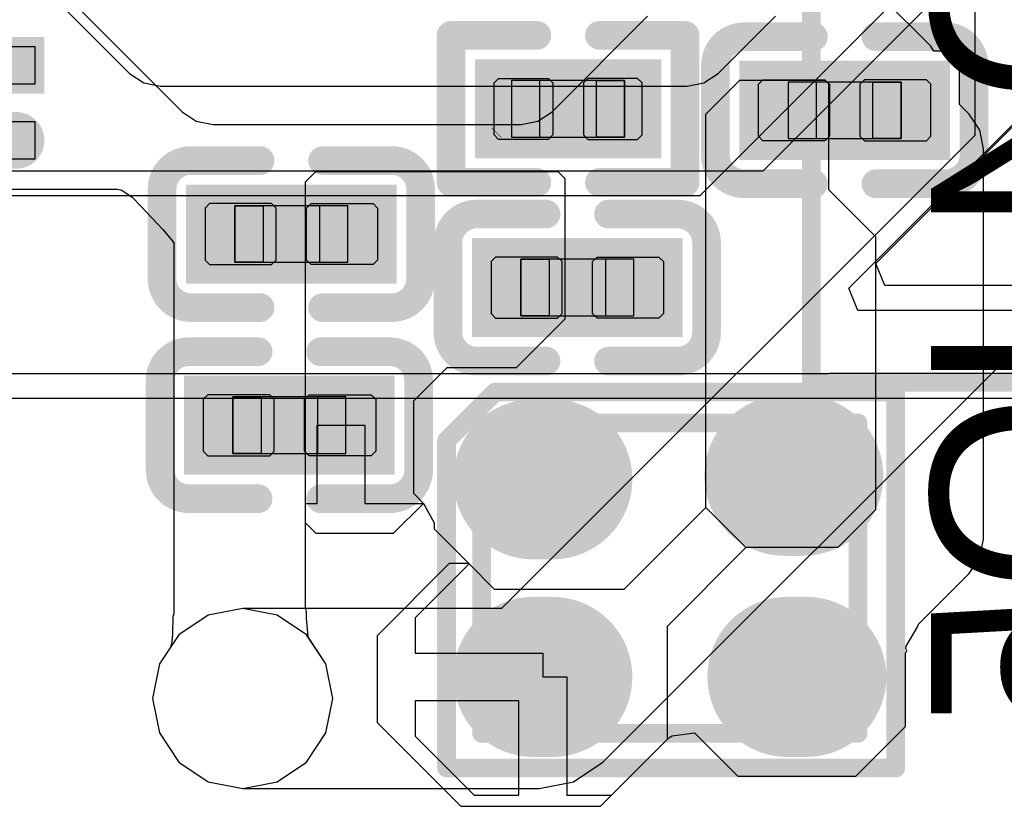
# Model space of a CAD drawing. Header units: millimetres. Extents: x 0 to 11.7, y 0 to 8.3.
# Tile 12 of 46: x 5.6 to 5.806, y 2.803 to 2.968. Entities that reach past the tile are written whole.
import ezdxf

# ---------------------------------------------------------------- set-up
doc = ezdxf.new("R2010")
doc.units = ezdxf.units.MM
doc.header["$MEASUREMENT"] = 0
for name, color, linetype in [('BottomLayer', 5, 'Continuous'), ('BottomOverlay', 54, 'Continuous'), ('BottomPaste', 16, 'Continuous'), ('BottomSolder', 6, 'Continuous'), ('ConnectLayer', 7, 'Continuous'), ('Mechanical15', 56, 'Continuous'), ('Mechanical4', 56, 'Continuous'), ('Mechanical5', 56, 'Continuous'), ('MidLayer1', 16, 'Continuous'), ('MidLayer2', 76, 'Continuous'), ('MultiLayer', 9, 'Continuous'), ('PadHoleLayer', 156, 'Continuous'), ('TopLayer', 1, 'Continuous'), ('TopOverlay', 2, 'Continuous'), ('TopSolder', 216, 'Continuous')]:
    doc.layers.add(name, color=color, linetype=linetype)

# ---------------------------------------------------------------- blocks, each defined once
blk = doc.blocks.new('C0201_B_2')
at = {"layer": 'BottomLayer'}
for points in [[(-0.0182, -0.00569), (-0.00369, -0.00569), (-0.0182, 0.00707), (-0.00369, 0.00707)], [(0.00339, -0.00569), (0.0179, -0.00569), (0.00339, 0.00707), (0.0179, 0.00707)]]:
    blk.add_solid(points, dxfattribs=at)
at = {"layer": 'BottomOverlay', "const_width": 0.006}
for points in [[(-0.0272, 0.01007, -0.414214), (-0.0212, 0.01607)], [(0.0209, 0.01607, -0.414214), (0.0269, 0.01007)], [(-0.0212, -0.01469, -0.414214), (-0.0272, -0.00869)], [(0.0269, -0.00869, -0.414214), (0.0209, -0.01469)]]:
    blk.add_lwpolyline(points, format="xyb", dxfattribs=at)
for points in [[(-0.00669, 0.01607), (-0.0212, 0.01607)], [(0.0209, 0.01607), (0.00639, 0.01607)], [(-0.0272, 0.01007), (-0.0272, -0.00869)], [(0.0269, 0.01007), (0.0269, -0.00869)], [(-0.00669, -0.01469), (-0.0212, -0.01469)], [(0.0209, -0.01469), (0.00639, -0.01469)]]:
    blk.add_lwpolyline(points, dxfattribs=at)
at = {"layer": 'BottomOverlay', "const_width": 0.003}
for points in [[(-0.0227, 0.01607, 1), (-0.0197, 0.01607, 1)], [(-0.0227, 0.01607, 1), (-0.0197, 0.01607, 1)], [(-0.00819, 0.01607, 1), (-0.00519, 0.01607, 1)], [(0.00489, 0.01607, 1), (0.00789, 0.01607, 1)], [(0.0194, 0.01607, 1), (0.0224, 0.01607, 1)], [(0.0194, 0.01607, 1), (0.0224, 0.01607, 1)], [(-0.0287, 0.01007, 1), (-0.0257, 0.01007, 1)], [(-0.0287, 0.01007, 1), (-0.0257, 0.01007, 1)], [(0.0254, 0.01007, 1), (0.0284, 0.01007, 1)], [(0.0254, 0.01007, 1), (0.0284, 0.01007, 1)], [(-0.0287, -0.00869, 1), (-0.0257, -0.00869, 1)], [(-0.0287, -0.00869, 1), (-0.0257, -0.00869, 1)], [(0.0254, -0.00869, 1), (0.0284, -0.00869, 1)], [(0.0254, -0.00869, 1), (0.0284, -0.00869, 1)], [(-0.0227, -0.01469, 1), (-0.0197, -0.01469, 1)], [(-0.0227, -0.01469, 1), (-0.0197, -0.01469, 1)], [(-0.00819, -0.01469, 1), (-0.00519, -0.01469, 1)], [(0.00489, -0.01469, 1), (0.00789, -0.01469, 1)], [(0.0194, -0.01469, 1), (0.0224, -0.01469, 1)], [(0.0194, -0.01469, 1), (0.0224, -0.01469, 1)]]:
    blk.add_lwpolyline(points, format="xyb", close=True, dxfattribs=at)
at = {"layer": 'BottomPaste'}
for p, q in [((-0.01725, 0.00707), (-0.0182, 0.00612)), ((-0.00428, 0.00707), (-0.01725, 0.00707)), ((-0.00334, 0.00612), (-0.00428, 0.00707)), ((0.00304, 0.00612), (0.00398, 0.00707)), ((0.00398, 0.00707), (0.01695, 0.00707)), ((0.01695, 0.00707), (0.0179, 0.00612)), ((-0.0182, 0.00612), (-0.0182, -0.00474)), ((-0.00334, -0.00474), (-0.00334, 0.00612)), ((0.00304, -0.00474), (0.00304, 0.00612)), ((0.0179, 0.00612), (0.0179, -0.00474)), ((-0.0182, -0.00474), (-0.01725, -0.00569)), ((-0.01725, -0.00569), (-0.00428, -0.00569)), ((-0.00428, -0.00569), (-0.00334, -0.00474)), ((0.00398, -0.00569), (0.00304, -0.00474)), ((0.01695, -0.00569), (0.00398, -0.00569)), ((0.0179, -0.00474), (0.01695, -0.00569))]:
    blk.add_line(p, q, dxfattribs=at)
for points in [[(-0.0182, -0.00569), (-0.00369, -0.00569), (-0.0182, 0.00707), (-0.00369, 0.00707)], [(0.00339, -0.00569), (0.0179, -0.00569), (0.00339, 0.00707), (0.0179, 0.00707)]]:
    blk.add_solid(points, dxfattribs=at)
at = {"layer": 'BottomSolder'}
for points in [[(-0.0222, -0.00969), (0.00031, -0.00969), (-0.0222, 0.01107), (0.00031, 0.01107)], [(-0.00061, -0.00969), (0.0219, -0.00969), (-0.00061, 0.01107), (0.0219, 0.01107)]]:
    blk.add_solid(points, dxfattribs=at)
at = {"layer": 'Mechanical4'}
for p, q in [((0.01166, 0.0066), (-0.01196, 0.0066)), ((-0.01196, 0.0066), (-0.01196, -0.00521)), ((0.01166, -0.00521), (0.01166, 0.0066)), ((-0.01196, -0.00521), (0.01166, -0.00521))]:
    blk.add_line(p, q, dxfattribs=at)
at = {"layer": 'Mechanical5'}
for p, q in [((-0.01196, -0.00521), (-0.01196, 0.0066)), ((-0.01196, 0.0066), (-0.00606, 0.0066)), ((-0.00606, 0.0066), (-0.00606, -0.00521)), ((0.01166, 0.0066), (0.00576, 0.0066)), ((0.00576, 0.0066), (0.00576, -0.00521)), ((0.01166, -0.00521), (0.01166, 0.0066)), ((-0.00606, -0.00521), (-0.01196, -0.00521)), ((0.00576, -0.00521), (0.01166, -0.00521))]:
    blk.add_line(p, q, dxfattribs=at)
blk = doc.blocks.new('C0201_B_9')
at = {"layer": 'BottomLayer'}
for points in [[(-0.0182, -0.00569), (-0.00369, -0.00569), (-0.0182, 0.00707), (-0.00369, 0.00707)], [(0.00339, -0.00569), (0.0179, -0.00569), (0.00339, 0.00707), (0.0179, 0.00707)]]:
    blk.add_solid(points, dxfattribs=at)
at = {"layer": 'BottomOverlay', "const_width": 0.006}
for points in [[(-0.0272, 0.01007, -0.414214), (-0.0212, 0.01607)], [(0.0209, 0.01607, -0.414214), (0.0269, 0.01007)], [(-0.0212, -0.01469, -0.414214), (-0.0272, -0.00869)], [(0.0269, -0.00869, -0.414214), (0.0209, -0.01469)]]:
    blk.add_lwpolyline(points, format="xyb", dxfattribs=at)
for points in [[(-0.0212, 0.01607), (-0.00669, 0.01607)], [(0.00639, 0.01607), (0.0209, 0.01607)], [(-0.0272, -0.00869), (-0.0272, 0.01007)], [(0.0269, -0.00869), (0.0269, 0.01007)], [(-0.0212, -0.01469), (-0.00669, -0.01469)], [(0.00639, -0.01469), (0.0209, -0.01469)]]:
    blk.add_lwpolyline(points, dxfattribs=at)
at = {"layer": 'BottomOverlay', "const_width": 0.003}
for points in [[(-0.0227, 0.01607, 1), (-0.0197, 0.01607, 1)], [(-0.0227, 0.01607, 1), (-0.0197, 0.01607, 1)], [(-0.00819, 0.01607, 1), (-0.00519, 0.01607, 1)], [(0.00489, 0.01607, 1), (0.00789, 0.01607, 1)], [(0.0194, 0.01607, 1), (0.0224, 0.01607, 1)], [(0.0194, 0.01607, 1), (0.0224, 0.01607, 1)], [(-0.0287, 0.01007, 1), (-0.0257, 0.01007, 1)], [(-0.0287, 0.01007, 1), (-0.0257, 0.01007, 1)], [(0.0254, 0.01007, 1), (0.0284, 0.01007, 1)], [(0.0254, 0.01007, 1), (0.0284, 0.01007, 1)], [(-0.0287, -0.00869, 1), (-0.0257, -0.00869, 1)], [(-0.0287, -0.00869, 1), (-0.0257, -0.00869, 1)], [(0.0254, -0.00869, 1), (0.0284, -0.00869, 1)], [(0.0254, -0.00869, 1), (0.0284, -0.00869, 1)], [(-0.0227, -0.01469, 1), (-0.0197, -0.01469, 1)], [(-0.0227, -0.01469, 1), (-0.0197, -0.01469, 1)], [(-0.00819, -0.01469, 1), (-0.00519, -0.01469, 1)], [(0.00489, -0.01469, 1), (0.00789, -0.01469, 1)], [(0.0194, -0.01469, 1), (0.0224, -0.01469, 1)], [(0.0194, -0.01469, 1), (0.0224, -0.01469, 1)]]:
    blk.add_lwpolyline(points, format="xyb", close=True, dxfattribs=at)
at = {"layer": 'BottomPaste'}
for p, q in [((-0.01725, 0.00707), (-0.0182, 0.00612)), ((-0.00428, 0.00707), (-0.01725, 0.00707)), ((-0.00334, 0.00612), (-0.00428, 0.00707)), ((0.00304, 0.00612), (0.00398, 0.00707)), ((0.00398, 0.00707), (0.01695, 0.00707)), ((0.01695, 0.00707), (0.0179, 0.00612)), ((-0.0182, 0.00612), (-0.0182, -0.00474)), ((-0.00334, -0.00474), (-0.00334, 0.00612)), ((0.00304, -0.00474), (0.00304, 0.00612)), ((0.0179, 0.00612), (0.0179, -0.00474)), ((-0.0182, -0.00474), (-0.01725, -0.00569)), ((-0.01725, -0.00569), (-0.00428, -0.00569)), ((-0.00428, -0.00569), (-0.00334, -0.00474)), ((0.00398, -0.00569), (0.00304, -0.00474)), ((0.01695, -0.00569), (0.00398, -0.00569)), ((0.0179, -0.00474), (0.01695, -0.00569))]:
    blk.add_line(p, q, dxfattribs=at)
for points in [[(-0.0182, -0.00569), (-0.00369, -0.00569), (-0.0182, 0.00707), (-0.00369, 0.00707)], [(0.00339, -0.00569), (0.0179, -0.00569), (0.00339, 0.00707), (0.0179, 0.00707)]]:
    blk.add_solid(points, dxfattribs=at)
at = {"layer": 'BottomSolder'}
for points in [[(-0.0222, -0.00969), (0.00031, -0.00969), (-0.0222, 0.01107), (0.00031, 0.01107)], [(-0.00061, -0.00969), (0.0219, -0.00969), (-0.00061, 0.01107), (0.0219, 0.01107)]]:
    blk.add_solid(points, dxfattribs=at)
at = {"layer": 'Mechanical4'}
for p, q in [((0.01166, 0.0066), (-0.01196, 0.0066)), ((-0.01196, 0.0066), (-0.01196, -0.00521)), ((0.01166, -0.00521), (0.01166, 0.0066)), ((-0.01196, -0.00521), (0.01166, -0.00521))]:
    blk.add_line(p, q, dxfattribs=at)
at = {"layer": 'Mechanical5'}
for p, q in [((-0.01196, -0.00521), (-0.01196, 0.0066)), ((-0.01196, 0.0066), (-0.00606, 0.0066)), ((-0.00606, 0.0066), (-0.00606, -0.00521)), ((0.01166, 0.0066), (0.00576, 0.0066)), ((0.00576, 0.0066), (0.00576, -0.00521)), ((0.01166, -0.00521), (0.01166, 0.0066)), ((-0.00606, -0.00521), (-0.01196, -0.00521)), ((0.00576, -0.00521), (0.01166, -0.00521))]:
    blk.add_line(p, q, dxfattribs=at)
blk = doc.blocks.new('C0201_B_10')
at = {"layer": 'BottomLayer'}
for points in [[(-0.0182, -0.00569), (-0.00369, -0.00569), (-0.0182, 0.00707), (-0.00369, 0.00707)], [(0.00339, -0.00569), (0.0179, -0.00569), (0.00339, 0.00707), (0.0179, 0.00707)]]:
    blk.add_solid(points, dxfattribs=at)
at = {"layer": 'BottomOverlay', "const_width": 0.006}
for points in [[(-0.0272, 0.01007, -0.414214), (-0.0212, 0.01607)], [(0.0209, 0.01607, -0.414214), (0.0269, 0.01007)], [(-0.0212, -0.01469, -0.414214), (-0.0272, -0.00869)], [(0.0269, -0.00869, -0.414214), (0.0209, -0.01469)]]:
    blk.add_lwpolyline(points, format="xyb", dxfattribs=at)
for points in [[(-0.0212, 0.01607), (-0.00669, 0.01607)], [(0.00639, 0.01607), (0.0209, 0.01607)], [(-0.0272, -0.00869), (-0.0272, 0.01007)], [(0.0269, -0.00869), (0.0269, 0.01007)], [(-0.0212, -0.01469), (-0.00669, -0.01469)], [(0.00639, -0.01469), (0.0209, -0.01469)]]:
    blk.add_lwpolyline(points, dxfattribs=at)
at = {"layer": 'BottomOverlay', "const_width": 0.003}
for points in [[(-0.0227, 0.01607, 1), (-0.0197, 0.01607, 1)], [(-0.0227, 0.01607, 1), (-0.0197, 0.01607, 1)], [(-0.00819, 0.01607, 1), (-0.00519, 0.01607, 1)], [(0.00489, 0.01607, 1), (0.00789, 0.01607, 1)], [(0.0194, 0.01607, 1), (0.0224, 0.01607, 1)], [(0.0194, 0.01607, 1), (0.0224, 0.01607, 1)], [(-0.0287, 0.01007, 1), (-0.0257, 0.01007, 1)], [(-0.0287, 0.01007, 1), (-0.0257, 0.01007, 1)], [(0.0254, 0.01007, 1), (0.0284, 0.01007, 1)], [(0.0254, 0.01007, 1), (0.0284, 0.01007, 1)], [(-0.0287, -0.00869, 1), (-0.0257, -0.00869, 1)], [(-0.0287, -0.00869, 1), (-0.0257, -0.00869, 1)], [(0.0254, -0.00869, 1), (0.0284, -0.00869, 1)], [(0.0254, -0.00869, 1), (0.0284, -0.00869, 1)], [(-0.0227, -0.01469, 1), (-0.0197, -0.01469, 1)], [(-0.0227, -0.01469, 1), (-0.0197, -0.01469, 1)], [(-0.00819, -0.01469, 1), (-0.00519, -0.01469, 1)], [(0.00489, -0.01469, 1), (0.00789, -0.01469, 1)], [(0.0194, -0.01469, 1), (0.0224, -0.01469, 1)], [(0.0194, -0.01469, 1), (0.0224, -0.01469, 1)]]:
    blk.add_lwpolyline(points, format="xyb", close=True, dxfattribs=at)
at = {"layer": 'BottomPaste'}
for p, q in [((-0.01725, 0.00707), (-0.0182, 0.00612)), ((-0.00428, 0.00707), (-0.01725, 0.00707)), ((-0.00334, 0.00612), (-0.00428, 0.00707)), ((0.00304, 0.00612), (0.00398, 0.00707)), ((0.00398, 0.00707), (0.01695, 0.00707)), ((0.01695, 0.00707), (0.0179, 0.00612)), ((-0.0182, 0.00612), (-0.0182, -0.00474)), ((-0.00334, -0.00474), (-0.00334, 0.00612)), ((0.00304, -0.00474), (0.00304, 0.00612)), ((0.0179, 0.00612), (0.0179, -0.00474)), ((-0.0182, -0.00474), (-0.01725, -0.00569)), ((-0.01725, -0.00569), (-0.00428, -0.00569)), ((-0.00428, -0.00569), (-0.00334, -0.00474)), ((0.00398, -0.00569), (0.00304, -0.00474)), ((0.01695, -0.00569), (0.00398, -0.00569)), ((0.0179, -0.00474), (0.01695, -0.00569))]:
    blk.add_line(p, q, dxfattribs=at)
for points in [[(-0.0182, -0.00569), (-0.00369, -0.00569), (-0.0182, 0.00707), (-0.00369, 0.00707)], [(0.00339, -0.00569), (0.0179, -0.00569), (0.00339, 0.00707), (0.0179, 0.00707)]]:
    blk.add_solid(points, dxfattribs=at)
at = {"layer": 'BottomSolder'}
for points in [[(-0.0222, -0.00969), (0.00031, -0.00969), (-0.0222, 0.01107), (0.00031, 0.01107)], [(-0.00061, -0.00969), (0.0219, -0.00969), (-0.00061, 0.01107), (0.0219, 0.01107)]]:
    blk.add_solid(points, dxfattribs=at)
at = {"layer": 'Mechanical4'}
for p, q in [((0.01166, 0.0066), (-0.01196, 0.0066)), ((-0.01196, 0.0066), (-0.01196, -0.00521)), ((0.01166, -0.00521), (0.01166, 0.0066)), ((-0.01196, -0.00521), (0.01166, -0.00521))]:
    blk.add_line(p, q, dxfattribs=at)
at = {"layer": 'Mechanical5'}
for p, q in [((-0.01196, -0.00521), (-0.01196, 0.0066)), ((-0.01196, 0.0066), (-0.00606, 0.0066)), ((-0.00606, 0.0066), (-0.00606, -0.00521)), ((0.01166, 0.0066), (0.00576, 0.0066)), ((0.00576, 0.0066), (0.00576, -0.00521)), ((0.01166, -0.00521), (0.01166, 0.0066)), ((-0.00606, -0.00521), (-0.01196, -0.00521)), ((0.00576, -0.00521), (0.01166, -0.00521))]:
    blk.add_line(p, q, dxfattribs=at)
blk = doc.blocks.new('C0201_B_11')
at = {"layer": 'BottomLayer'}
for points in [[(-0.0182, -0.00569), (-0.00369, -0.00569), (-0.0182, 0.00707), (-0.00369, 0.00707)], [(0.00339, -0.00569), (0.0179, -0.00569), (0.00339, 0.00707), (0.0179, 0.00707)]]:
    blk.add_solid(points, dxfattribs=at)
at = {"layer": 'BottomOverlay', "const_width": 0.006}
for points in [[(-0.0272, 0.01007, -0.414214), (-0.0212, 0.01607)], [(0.0209, 0.01607, -0.414214), (0.0269, 0.01007)], [(-0.0212, -0.01469, -0.414214), (-0.0272, -0.00869)], [(0.0269, -0.00869, -0.414214), (0.0209, -0.01469)]]:
    blk.add_lwpolyline(points, format="xyb", dxfattribs=at)
for points in [[(-0.0212, 0.01607), (-0.00669, 0.01607)], [(0.00639, 0.01607), (0.0209, 0.01607)], [(-0.0272, -0.00869), (-0.0272, 0.01007)], [(0.0269, -0.00869), (0.0269, 0.01007)], [(-0.0212, -0.01469), (-0.00669, -0.01469)], [(0.00639, -0.01469), (0.0209, -0.01469)]]:
    blk.add_lwpolyline(points, dxfattribs=at)
at = {"layer": 'BottomOverlay', "const_width": 0.003}
for points in [[(-0.0227, 0.01607, 1), (-0.0197, 0.01607, 1)], [(-0.0227, 0.01607, 1), (-0.0197, 0.01607, 1)], [(-0.00819, 0.01607, 1), (-0.00519, 0.01607, 1)], [(0.00489, 0.01607, 1), (0.00789, 0.01607, 1)], [(0.0194, 0.01607, 1), (0.0224, 0.01607, 1)], [(0.0194, 0.01607, 1), (0.0224, 0.01607, 1)], [(-0.0287, 0.01007, 1), (-0.0257, 0.01007, 1)], [(-0.0287, 0.01007, 1), (-0.0257, 0.01007, 1)], [(0.0254, 0.01007, 1), (0.0284, 0.01007, 1)], [(0.0254, 0.01007, 1), (0.0284, 0.01007, 1)], [(-0.0287, -0.00869, 1), (-0.0257, -0.00869, 1)], [(-0.0287, -0.00869, 1), (-0.0257, -0.00869, 1)], [(0.0254, -0.00869, 1), (0.0284, -0.00869, 1)], [(0.0254, -0.00869, 1), (0.0284, -0.00869, 1)], [(-0.0227, -0.01469, 1), (-0.0197, -0.01469, 1)], [(-0.0227, -0.01469, 1), (-0.0197, -0.01469, 1)], [(-0.00819, -0.01469, 1), (-0.00519, -0.01469, 1)], [(0.00489, -0.01469, 1), (0.00789, -0.01469, 1)], [(0.0194, -0.01469, 1), (0.0224, -0.01469, 1)], [(0.0194, -0.01469, 1), (0.0224, -0.01469, 1)]]:
    blk.add_lwpolyline(points, format="xyb", close=True, dxfattribs=at)
at = {"layer": 'BottomPaste'}
for p, q in [((-0.01725, 0.00707), (-0.0182, 0.00612)), ((-0.00428, 0.00707), (-0.01725, 0.00707)), ((-0.00334, 0.00612), (-0.00428, 0.00707)), ((0.00304, 0.00612), (0.00398, 0.00707)), ((0.00398, 0.00707), (0.01695, 0.00707)), ((0.01695, 0.00707), (0.0179, 0.00612)), ((-0.0182, 0.00612), (-0.0182, -0.00474)), ((-0.00334, -0.00474), (-0.00334, 0.00612)), ((0.00304, -0.00474), (0.00304, 0.00612)), ((0.0179, 0.00612), (0.0179, -0.00474)), ((-0.0182, -0.00474), (-0.01725, -0.00569)), ((-0.01725, -0.00569), (-0.00428, -0.00569)), ((-0.00428, -0.00569), (-0.00334, -0.00474)), ((0.00398, -0.00569), (0.00304, -0.00474)), ((0.01695, -0.00569), (0.00398, -0.00569)), ((0.0179, -0.00474), (0.01695, -0.00569))]:
    blk.add_line(p, q, dxfattribs=at)
for points in [[(-0.0182, -0.00569), (-0.00369, -0.00569), (-0.0182, 0.00707), (-0.00369, 0.00707)], [(0.00339, -0.00569), (0.0179, -0.00569), (0.00339, 0.00707), (0.0179, 0.00707)]]:
    blk.add_solid(points, dxfattribs=at)
at = {"layer": 'BottomSolder'}
for points in [[(-0.0222, -0.00969), (0.00031, -0.00969), (-0.0222, 0.01107), (0.00031, 0.01107)], [(-0.00061, -0.00969), (0.0219, -0.00969), (-0.00061, 0.01107), (0.0219, 0.01107)]]:
    blk.add_solid(points, dxfattribs=at)
at = {"layer": 'Mechanical4'}
for p, q in [((0.01166, 0.0066), (-0.01196, 0.0066)), ((-0.01196, 0.0066), (-0.01196, -0.00521)), ((0.01166, -0.00521), (0.01166, 0.0066)), ((-0.01196, -0.00521), (0.01166, -0.00521))]:
    blk.add_line(p, q, dxfattribs=at)
at = {"layer": 'Mechanical5'}
for p, q in [((-0.01196, -0.00521), (-0.01196, 0.0066)), ((-0.01196, 0.0066), (-0.00606, 0.0066)), ((-0.00606, 0.0066), (-0.00606, -0.00521)), ((0.01166, 0.0066), (0.00576, 0.0066)), ((0.00576, 0.0066), (0.00576, -0.00521)), ((0.01166, -0.00521), (0.01166, 0.0066)), ((-0.00606, -0.00521), (-0.01196, -0.00521)), ((0.00576, -0.00521), (0.01166, -0.00521))]:
    blk.add_line(p, q, dxfattribs=at)
blk = doc.blocks.new('R0201_B_33')
at = {"layer": 'BottomLayer'}
for points in [[(-0.01477, -0.00638), (-0.00284, -0.00638), (-0.01477, 0.00638), (-0.00284, 0.00638)], [(0.00425, -0.00638), (0.01618, -0.00638), (0.00425, 0.00638), (0.01618, 0.00638)]]:
    blk.add_solid(points, dxfattribs=at)
at = {"layer": 'BottomOverlay', "const_width": 0.006}
for points in [[(-0.00584, 0.01538), (-0.02377, 0.01538)], [(-0.02377, 0.01538), (-0.02377, -0.01538)], [(0.02518, 0.01538), (0.00725, 0.01538)], [(0.02518, 0.01538), (0.02518, -0.01538)], [(-0.00584, -0.01538), (-0.02377, -0.01538)], [(0.02518, -0.01538), (0.00725, -0.01538)]]:
    blk.add_lwpolyline(points, dxfattribs=at)
at = {"layer": 'BottomOverlay', "const_width": 0.003}
for points in [[(-0.02527, 0.01538, 1), (-0.02227, 0.01538, 1)], [(-0.02527, 0.01538, 1), (-0.02227, 0.01538, 1)], [(-0.00734, 0.01538, 1), (-0.00434, 0.01538, 1)], [(0.00575, 0.01538, 1), (0.00875, 0.01538, 1)], [(0.02368, 0.01538, 1), (0.02668, 0.01538, 1)], [(0.02368, 0.01538, 1), (0.02668, 0.01538, 1)], [(-0.02527, -0.01538, 1), (-0.02227, -0.01538, 1)], [(-0.02527, -0.01538, 1), (-0.02227, -0.01538, 1)], [(-0.00734, -0.01538, 1), (-0.00434, -0.01538, 1)], [(0.00575, -0.01538, 1), (0.00875, -0.01538, 1)], [(0.02368, -0.01538, 1), (0.02668, -0.01538, 1)], [(0.02368, -0.01538, 1), (0.02668, -0.01538, 1)]]:
    blk.add_lwpolyline(points, format="xyb", close=True, dxfattribs=at)
at = {"layer": 'BottomPaste'}
for p, q in [((-0.01383, 0.00638), (-0.01477, 0.00543)), ((-0.00343, 0.00638), (-0.01383, 0.00638)), ((-0.00248, 0.00543), (-0.00343, 0.00638)), ((0.00389, 0.00543), (0.00484, 0.00638)), ((0.00484, 0.00638), (0.01524, 0.00638)), ((0.01524, 0.00638), (0.01618, 0.00543)), ((-0.01477, 0.00543), (-0.01477, -0.00543)), ((-0.00248, -0.00543), (-0.00248, 0.00543)), ((0.00389, -0.00543), (0.00389, 0.00543)), ((0.01618, 0.00543), (0.01618, -0.00543)), ((-0.01477, -0.00543), (-0.01383, -0.00638)), ((-0.00343, -0.00638), (-0.00248, -0.00543)), ((0.00484, -0.00638), (0.00389, -0.00543)), ((0.01618, -0.00543), (0.01524, -0.00638)), ((-0.01383, -0.00638), (-0.00343, -0.00638)), ((0.01524, -0.00638), (0.00484, -0.00638))]:
    blk.add_line(p, q, dxfattribs=at)
for points in [[(-0.01477, -0.00638), (-0.00284, -0.00638), (-0.01477, 0.00638), (-0.00284, 0.00638)], [(0.00425, -0.00638), (0.01618, -0.00638), (0.00425, 0.00638), (0.01618, 0.00638)]]:
    blk.add_solid(points, dxfattribs=at)
at = {"layer": 'BottomSolder'}
for points in [[(-0.01877, -0.01038), (0.00116, -0.01038), (-0.01877, 0.01038), (0.00116, 0.01038)], [(0.00025, -0.01038), (0.02018, -0.01038), (0.00025, 0.01038), (0.02018, 0.01038)]]:
    blk.add_solid(points, dxfattribs=at)
at = {"layer": 'Mechanical15', "const_width": 0.0001}
blk.add_lwpolyline([(0.01665, 0.004), (0.01465, 0.006)], dxfattribs=at)
at = {"layer": 'Mechanical15', "const_width": 0.00005}
for points in [[(0.01462, 0.006, 1), (0.01467, 0.006, 1)], [(0.01662, 0.004, 1), (0.01667, 0.004, 1)]]:
    blk.add_lwpolyline(points, format="xyb", close=True, dxfattribs=at)
at = {"layer": 'Mechanical4'}
for p, q in [((0.01252, 0.0059), (-0.01111, 0.0059)), ((-0.01111, 0.0059), (-0.01111, -0.00591)), ((0.01252, -0.00591), (0.01252, 0.0059)), ((-0.01111, -0.00591), (0.01252, -0.00591))]:
    blk.add_line(p, q, dxfattribs=at)
at = {"layer": 'Mechanical5'}
for p, q in [((-0.01111, -0.00591), (-0.01111, 0.0059)), ((-0.01111, 0.0059), (-0.0052, 0.0059)), ((-0.0052, 0.0059), (-0.0052, -0.00591)), ((0.01252, 0.0059), (0.00661, 0.0059)), ((0.00661, 0.0059), (0.00661, -0.00591)), ((0.01252, -0.00591), (0.01252, 0.0059)), ((-0.0052, -0.00591), (-0.01111, -0.00591)), ((0.00661, -0.00591), (0.01252, -0.00591))]:
    blk.add_line(p, q, dxfattribs=at)
blk = doc.blocks.new('QFN_56_L7_0_W7_0_P0_40_TL_EP4_0_B_58')
at = {"layer": 'BottomLayer', "const_width": 0.00787}
blk.add_lwpolyline([(-0.09933, -0.12868), (-0.09933, -0.14699)], dxfattribs=at)
at = {"layer": 'BottomLayer', "const_width": 0.00394}
blk.add_lwpolyline([(-0.1013, -0.14699, 1), (-0.09736, -0.14699, 1)], format="xyb", close=True, dxfattribs=at)
at = {"layer": 'BottomLayer'}
blk.add_solid([(-0.08753, -0.15092), (-0.07966, -0.15092), (-0.08753, -0.12474), (-0.07966, -0.12474)], dxfattribs=at)
at = {"layer": 'BottomPaste'}
for p, q in [((-0.10327, -0.15092), (-0.10327, -0.12474)), ((-0.0954, -0.12474), (-0.0954, -0.15092)), ((-0.08753, -0.15092), (-0.08753, -0.12474)), ((-0.07966, -0.12474), (-0.07966, -0.15092)), ((-0.0954, -0.15092), (-0.10327, -0.15092)), ((-0.07966, -0.15092), (-0.08753, -0.15092))]:
    blk.add_line(p, q, dxfattribs=at)
at = {"layer": 'BottomSolder', "const_width": 0.01187}
blk.add_lwpolyline([(-0.09933, -0.12868), (-0.09933, -0.14699)], dxfattribs=at)
at = {"layer": 'BottomSolder', "const_width": 0.00594}
blk.add_lwpolyline([(-0.1023, -0.14699, 1), (-0.09636, -0.14699, 1)], format="xyb", close=True, dxfattribs=at)
at = {"layer": 'BottomSolder'}
blk.add_solid([(-0.08953, -0.15292), (-0.07766, -0.15292), (-0.08953, -0.12274), (-0.07766, -0.12274)], dxfattribs=at)
blk = doc.blocks.new('SMD2016_B_63')
at = {"layer": 'BottomLayer', "const_width": 0.02953}
for points in [[(-0.02463, 0.01856), (-0.02857, 0.01856)], [(0.02788, 0.01932), (0.02394, 0.01932)], [(-0.02463, -0.02278), (-0.02857, -0.02278)], [(0.02852, -0.02278), (0.02458, -0.02278)]]:
    blk.add_lwpolyline(points, dxfattribs=at)
at = {"layer": 'BottomLayer', "const_width": 0.01476}
for points in [[(-0.03595, 0.01856, 1), (-0.02118, 0.01856, 1)], [(-0.03201, 0.01856, 1), (-0.01725, 0.01856, 1)], [(0.01656, 0.01932, 1), (0.03132, 0.01932, 1)], [(0.02049, 0.01932, 1), (0.03526, 0.01932, 1)], [(-0.03595, -0.02278, 1), (-0.02118, -0.02278, 1)], [(-0.03201, -0.02278, 1), (-0.01725, -0.02278, 1)], [(0.0172, -0.02278, 1), (0.03197, -0.02278, 1)], [(0.02114, -0.02278, 1), (0.0359, -0.02278, 1)]]:
    blk.add_lwpolyline(points, format="xyb", close=True, dxfattribs=at)
at = {"layer": 'BottomOverlay', "const_width": 0.00394}
for points in [[(-0.04675, 0.02667), (-0.03658, 0.03683)], [(-0.03658, 0.03683), (0.04723, 0.03683)], [(0.04723, -0.04184), (0.04723, 0.03683)], [(-0.04675, -0.04184), (-0.04675, 0.02667)], [(-0.04675, -0.04184), (0.04723, -0.04184)]]:
    blk.add_lwpolyline(points, dxfattribs=at)
at = {"layer": 'BottomOverlay', "const_width": 0.00197}
for points in [[(-0.03757, 0.03683, 1), (-0.0356, 0.03683, 1)], [(-0.03757, 0.03683, 1), (-0.0356, 0.03683, 1)], [(0.04624, 0.03683, 1), (0.04821, 0.03683, 1)], [(0.04624, 0.03683, 1), (0.04821, 0.03683, 1)], [(-0.04773, 0.02667, 1), (-0.04576, 0.02667, 1)], [(-0.04773, 0.02667, 1), (-0.04576, 0.02667, 1)], [(-0.04773, -0.04184, 1), (-0.04576, -0.04184, 1)], [(-0.04773, -0.04184, 1), (-0.04576, -0.04184, 1)], [(0.04624, -0.04184, 1), (0.04821, -0.04184, 1)], [(0.04624, -0.04184, 1), (0.04821, -0.04184, 1)]]:
    blk.add_lwpolyline(points, format="xyb", close=True, dxfattribs=at)
at = {"layer": 'BottomPaste', "const_width": 0.02953}
for points in [[(-0.02463, 0.01856), (-0.02857, 0.01856)], [(0.02788, 0.01932), (0.02394, 0.01932)], [(-0.02463, -0.02278), (-0.02857, -0.02278)], [(0.02852, -0.02278), (0.02458, -0.02278)]]:
    blk.add_lwpolyline(points, dxfattribs=at)
at = {"layer": 'BottomPaste', "const_width": 0.01476}
for points in [[(-0.03595, 0.01856, 1), (-0.02118, 0.01856, 1)], [(-0.03201, 0.01856, 1), (-0.01725, 0.01856, 1)], [(0.01656, 0.01932, 1), (0.03132, 0.01932, 1)], [(0.02049, 0.01932, 1), (0.03526, 0.01932, 1)], [(-0.03595, -0.02278, 1), (-0.02118, -0.02278, 1)], [(-0.03201, -0.02278, 1), (-0.01725, -0.02278, 1)], [(0.0172, -0.02278, 1), (0.03197, -0.02278, 1)], [(0.02114, -0.02278, 1), (0.0359, -0.02278, 1)]]:
    blk.add_lwpolyline(points, format="xyb", close=True, dxfattribs=at)
at = {"layer": 'BottomSolder', "const_width": 0.03353}
for points in [[(-0.02463, 0.01856), (-0.02857, 0.01856)], [(0.02788, 0.01932), (0.02394, 0.01932)], [(-0.02463, -0.02278), (-0.02857, -0.02278)], [(0.02852, -0.02278), (0.02458, -0.02278)]]:
    blk.add_lwpolyline(points, dxfattribs=at)
at = {"layer": 'BottomSolder', "const_width": 0.01676}
for points in [[(-0.03695, 0.01856, 1), (-0.02018, 0.01856, 1)], [(-0.03301, 0.01856, 1), (-0.01625, 0.01856, 1)], [(0.01556, 0.01932, 1), (0.03232, 0.01932, 1)], [(0.01949, 0.01932, 1), (0.03626, 0.01932, 1)], [(-0.03695, -0.02278, 1), (-0.02018, -0.02278, 1)], [(-0.03301, -0.02278, 1), (-0.01625, -0.02278, 1)], [(0.0162, -0.02278, 1), (0.03297, -0.02278, 1)], [(0.02014, -0.02278, 1), (0.0369, -0.02278, 1)]]:
    blk.add_lwpolyline(points, format="xyb", close=True, dxfattribs=at)
at = {"layer": 'Mechanical15', "const_width": 0.00394}
for points in [[(-0.03939, -0.03459), (-0.03939, 0.03037)], [(-0.03939, 0.03037), (0.03935, 0.03037)], [(0.03935, -0.03459), (0.03935, 0.0303)], [(-0.03939, -0.03459), (0.03935, -0.03459)]]:
    blk.add_lwpolyline(points, dxfattribs=at)
at = {"layer": 'Mechanical15', "const_width": 0.00197}
for points in [[(-0.04038, 0.03037, 1), (-0.03841, 0.03037, 1)], [(-0.04038, 0.03037, 1), (-0.03841, 0.03037, 1)], [(0.03836, 0.03037, 1), (0.04033, 0.03037, 1)], [(0.03836, 0.0303, 1), (0.04033, 0.0303, 1)], [(-0.04038, -0.03459, 1), (-0.03841, -0.03459, 1)], [(-0.04038, -0.03459, 1), (-0.03841, -0.03459, 1)], [(0.03836, -0.03459, 1), (0.04033, -0.03459, 1)], [(0.03836, -0.03459, 1), (0.04033, -0.03459, 1)]]:
    blk.add_lwpolyline(points, format="xyb", close=True, dxfattribs=at)
blk = doc.blocks.new('3_5_2_0_69')
at = {"layer": 'BottomLayer', "const_width": 0.0689}
blk.add_lwpolyline([(-0.03671, -0.0009, 1), (0.03219, -0.0009, 1)], format="xyb", close=True, dxfattribs=at)
at = {"layer": 'BottomSolder', "const_width": 0.0729}
blk.add_lwpolyline([(-0.03871, -0.0009, 1), (0.03419, -0.0009, 1)], format="xyb", close=True, dxfattribs=at)
at = {"layer": 'MidLayer1', "const_width": 0.0689}
blk.add_lwpolyline([(-0.03671, -0.0009, 1), (0.03219, -0.0009, 1)], format="xyb", close=True, dxfattribs=at)
at = {"layer": 'MidLayer2', "const_width": 0.0689}
blk.add_lwpolyline([(-0.03671, -0.0009, 1), (0.03219, -0.0009, 1)], format="xyb", close=True, dxfattribs=at)
at = {"layer": 'MultiLayer', "const_width": 0.0689}
blk.add_lwpolyline([(-0.03671, -0.0009, 1), (0.03219, -0.0009, 1)], format="xyb", close=True, dxfattribs=at)
at = {"layer": 'PadHoleLayer', "const_width": 0.03937}
blk.add_lwpolyline([(-0.02194, -0.0009, 1), (0.01743, -0.0009, 1)], format="xyb", close=True, dxfattribs=at)
at = {"layer": 'TopLayer', "const_width": 0.0689}
blk.add_lwpolyline([(-0.03671, -0.0009, 1), (0.03219, -0.0009, 1)], format="xyb", close=True, dxfattribs=at)
at = {"layer": 'TopSolder', "const_width": 0.0729}
blk.add_lwpolyline([(-0.03871, -0.0009, 1), (0.03419, -0.0009, 1)], format="xyb", close=True, dxfattribs=at)
blk = doc.blocks.new('LCD_240_240_76')
at = {"layer": 'TopOverlay', "const_width": 0.00394}
for points in [[(0.0406, 0.17859), (0.0406, 0.36756)], [(0.0406, 0.17859), (0.1293, 0.17859)]]:
    blk.add_lwpolyline(points, dxfattribs=at)
at = {"layer": 'TopOverlay', "const_width": 0.00197}
blk.add_lwpolyline([(0.03961, 0.17859, 1), (0.04158, 0.17859, 1)], format="xyb", close=True, dxfattribs=at)
blk.add_lwpolyline([(0.03961, 0.17859, 1), (0.04158, 0.17859, 1)], format="xyb", close=True, dxfattribs=at)

msp = doc.modelspace()

# ---------------------------------------------------------------- linework, layer by layer
at = {"layer": 'BottomLayer'}
for p, q in [((5.74361, 2.94807), (5.75071, 2.95517)), ((5.75071, 2.95517), (5.76861, 2.95517)), ((5.76861, 2.95517), (5.76931, 2.95447)), ((5.76931, 2.95447), (5.76931, 2.93227)), ((5.74361, 2.86577), (5.74361, 2.94807)), ((5.65985, 2.93391), (5.66201, 2.93607)), ((5.66201, 2.93607), (5.71261, 2.93607)), ((5.71261, 2.93607), (5.71411, 2.93457)), ((5.65985, 2.86252), (5.65985, 2.93391)), ((5.71411, 2.93457), (5.71411, 2.90517)), ((5.76931, 2.93227), (5.77911, 2.92247)), ((5.77911, 2.92247), (5.77911, 2.86527)), ((5.71411, 2.90517), (5.70391, 2.89497)), ((5.68941, 2.89497), (5.68241, 2.88797)), ((5.70391, 2.89497), (5.68941, 2.89497)), ((5.68241, 2.88797), (5.68241, 2.86871)), ((5.68241, 2.86871), (5.68453, 2.86659)), ((5.68453, 2.86659), (5.67821, 2.86027)), ((5.72651, 2.84867), (5.74361, 2.86577)), ((5.74361, 2.86577), (5.75201, 2.85737)), ((5.75201, 2.85737), (5.74361, 2.86577)), ((5.77911, 2.86527), (5.77121, 2.85737)), ((5.66209, 2.86027), (5.65985, 2.86252)), ((5.67821, 2.86027), (5.66209, 2.86027)), ((5.75201, 2.85737), (5.73551, 2.84087)), ((5.77121, 2.85737), (5.75201, 2.85737)), ((5.67491, 2.83897), (5.69001, 2.85407)), ((5.69001, 2.85407), (5.69395, 2.85407)), ((5.69395, 2.85407), (5.69935, 2.84867)), ((5.69935, 2.84867), (5.72651, 2.84867)), ((5.67491, 2.82067), (5.67491, 2.83897)), ((5.73551, 2.84087), (5.73551, 2.81717)), ((5.69241, 2.80317), (5.67491, 2.82067)), ((5.73551, 2.81717), (5.72151, 2.80317)), ((5.72151, 2.80317), (5.69241, 2.80317))]:
    msp.add_line(p, q, dxfattribs=at)
at = {"layer": 'ConnectLayer'}
for p, q in [((5.79988, 3.07287), (5.79988, 2.94362)), ((5.86318, 3.05182), (5.74235, 2.931)), ((5.57692, 3.00268), (5.62302, 2.95658)), ((5.77353, 2.91162), (5.85488, 2.99297)), ((5.59475, 2.98785), (5.63402, 2.94858)), ((5.79066, 2.96227), (5.78017, 2.97276)), ((5.78943, 2.97004), (5.75554, 2.93615)), ((5.71143, 2.94858), (5.73143, 2.96858)), ((5.7462, 2.95658), (5.7582, 2.96858)), ((5.79134, 2.96126), (5.79066, 2.96227)), ((5.79671, 2.96126), (5.79134, 2.96126)), ((5.79671, 2.95005), (5.79671, 2.96126)), ((5.62302, 2.95658), (5.62599, 2.95459)), ((5.74322, 2.95459), (5.7462, 2.95658)), ((5.62599, 2.95459), (5.62951, 2.9539)), ((5.73971, 2.9539), (5.74322, 2.95459)), ((5.77915, 2.91684), (5.81709, 2.95478)), ((5.62951, 2.9539), (5.73971, 2.9539)), ((5.63402, 2.94858), (5.63699, 2.94659)), ((5.70845, 2.94659), (5.71143, 2.94858)), ((5.79872, 2.94804), (5.79671, 2.95005)), ((5.63699, 2.94659), (5.64051, 2.9459)), ((5.70494, 2.9459), (5.70845, 2.94659)), ((5.80093, 2.94473), (5.79872, 2.94804)), ((5.64051, 2.9459), (5.70494, 2.9459)), ((5.8017, 2.94083), (5.80093, 2.94473)), ((5.79988, 2.94362), (5.70089, 2.84463)), ((5.8017, 2.85914), (5.8017, 2.94083)), ((5.75554, 2.93615), (5.58234, 2.93615)), ((5.59011, 2.93237), (5.62052, 2.93237)), ((5.62052, 2.93237), (5.62143, 2.93213)), ((5.62143, 2.93213), (5.62355, 2.93066)), ((5.74235, 2.931), (5.56444, 2.931)), ((5.62355, 2.93066), (5.62547, 2.92872)), ((5.62547, 2.92872), (5.62999, 2.92393)), ((5.62999, 2.92393), (5.63184, 2.92175)), ((5.63184, 2.92175), (5.63232, 2.92112)), ((5.72204, 2.81243), (5.83208, 2.92247)), ((5.63232, 2.92112), (5.63232, 2.84345)), ((5.78107, 2.91222), (5.77915, 2.91684)), ((5.77544, 2.907), (5.77353, 2.91162)), ((5.81428, 2.91222), (5.78107, 2.91222)), ((5.82867, 2.907), (5.77544, 2.907)), ((5.5686, 2.8938), (5.76928, 2.8938)), ((5.76928, 2.8938), (5.76963, 2.89387)), ((5.76963, 2.89387), (5.81808, 2.89387)), ((5.52715, 2.88865), (5.82487, 2.88865)), ((5.66228, 2.86659), (5.66228, 2.88296)), ((5.66228, 2.88296), (5.67228, 2.88296)), ((5.67228, 2.88296), (5.67228, 2.86659)), ((5.65985, 2.84456), (5.65985, 2.86659)), ((5.65985, 2.86659), (5.66228, 2.86659)), ((5.67228, 2.86659), (5.68453, 2.86659)), ((5.68453, 2.86659), (5.68678, 2.86252)), ((5.68678, 2.86252), (5.68678, 2.86125)), ((5.68678, 2.86125), (5.69406, 2.85396)), ((5.80093, 2.85524), (5.8017, 2.85914)), ((5.69406, 2.85396), (5.68278, 2.84267)), ((5.79872, 2.85193), (5.80093, 2.85524)), ((5.78808, 2.8413), (5.79872, 2.85193)), ((5.63232, 2.84345), (5.63209, 2.84293)), ((5.63949, 2.8432), (5.63337, 2.83911)), ((5.63949, 2.8432), (5.63337, 2.83911)), ((5.63949, 2.8432), (5.63337, 2.83911)), ((5.64671, 2.84463), (5.63949, 2.8432)), ((5.64671, 2.84463), (5.63949, 2.8432)), ((5.64671, 2.84463), (5.63949, 2.8432)), ((5.65392, 2.8432), (5.64671, 2.84463)), ((5.70089, 2.84463), (5.64671, 2.84463)), ((5.65392, 2.8432), (5.64671, 2.84463)), ((5.66004, 2.83911), (5.65392, 2.8432)), ((5.66004, 2.83911), (5.65392, 2.8432)), ((5.66007, 2.84411), (5.65985, 2.84456)), ((5.66001, 2.84394), (5.66007, 2.84411)), ((5.66008, 2.84378), (5.66001, 2.84394)), ((5.66009, 2.84259), (5.66008, 2.84378)), ((5.63209, 2.84293), (5.632, 2.83927)), ((5.66038, 2.83877), (5.66009, 2.84259)), ((5.68278, 2.84267), (5.68278, 2.83529)), ((5.78782, 2.84062), (5.78808, 2.8413)), ((5.63337, 2.83911), (5.62928, 2.83299)), ((5.63337, 2.83911), (5.62928, 2.83299)), ((5.63337, 2.83911), (5.62928, 2.83299)), ((5.632, 2.83927), (5.63187, 2.83772)), ((5.66413, 2.83299), (5.66004, 2.83911)), ((5.66413, 2.83299), (5.66004, 2.83911)), ((5.78555, 2.83671), (5.78782, 2.84062)), ((5.63176, 2.83708), (5.63167, 2.83679)), ((5.63177, 2.83714), (5.63176, 2.83713)), ((5.63176, 2.83713), (5.63176, 2.83711)), ((5.63176, 2.83711), (5.63176, 2.83708)), ((5.6318, 2.8373), (5.63177, 2.83714)), ((5.63187, 2.83772), (5.6318, 2.8373)), ((5.66042, 2.83858), (5.66038, 2.83877)), ((5.66044, 2.83852), (5.66042, 2.83858)), ((5.66413, 2.83299), (5.66044, 2.83852)), ((5.63169, 2.83661), (5.62928, 2.83299)), ((5.63167, 2.83679), (5.63169, 2.83661)), ((5.68278, 2.83529), (5.70951, 2.83529)), ((5.70951, 2.83529), (5.70951, 2.83029)), ((5.78539, 2.83517), (5.78564, 2.83584)), ((5.78539, 2.81991), (5.78539, 2.83517)), ((5.78545, 2.83626), (5.78555, 2.83671)), ((5.78564, 2.83584), (5.78545, 2.83626)), ((5.62928, 2.83299), (5.62784, 2.82577)), ((5.62928, 2.83299), (5.62784, 2.82577)), ((5.62928, 2.83299), (5.62784, 2.82577)), ((5.62928, 2.83299), (5.62784, 2.82577)), ((5.66557, 2.82577), (5.66413, 2.83299)), ((5.66557, 2.82577), (5.66413, 2.83299)), ((5.66557, 2.82577), (5.66413, 2.83299)), ((5.70951, 2.83029), (5.71451, 2.83029)), ((5.71451, 2.83029), (5.71451, 2.80553)), ((5.62784, 2.82577), (5.62928, 2.81855)), ((5.62784, 2.82577), (5.62928, 2.81855)), ((5.62784, 2.82577), (5.62928, 2.81855)), ((5.62784, 2.82577), (5.62928, 2.81855)), ((5.66413, 2.81855), (5.66557, 2.82577)), ((5.66413, 2.81855), (5.66557, 2.82577)), ((5.66413, 2.81855), (5.66557, 2.82577)), ((5.70451, 2.82529), (5.68278, 2.82529)), ((5.68278, 2.82529), (5.68278, 2.81791)), ((5.70451, 2.80553), (5.70451, 2.82529)), ((5.62928, 2.81855), (5.63337, 2.81243)), ((5.62928, 2.81855), (5.63337, 2.81243)), ((5.62928, 2.81855), (5.63337, 2.81243)), ((5.62928, 2.81855), (5.63337, 2.81243)), ((5.66004, 2.81243), (5.66413, 2.81855)), ((5.66004, 2.81243), (5.66413, 2.81855)), ((5.66004, 2.81243), (5.66413, 2.81855)), ((5.73656, 2.81795), (5.74124, 2.81859)), ((5.74124, 2.81859), (5.75031, 2.80953)), ((5.77501, 2.80953), (5.78539, 2.81991)), ((5.68278, 2.81791), (5.69516, 2.80553)), ((5.72386, 2.80553), (5.7359, 2.81757)), ((5.7359, 2.81757), (5.73656, 2.81795)), ((5.63337, 2.81243), (5.63949, 2.80835)), ((5.63337, 2.81243), (5.63949, 2.80835)), ((5.63337, 2.81243), (5.63949, 2.80835)), ((5.63337, 2.81243), (5.63949, 2.80835)), ((5.65392, 2.80835), (5.66004, 2.81243)), ((5.65392, 2.80835), (5.66004, 2.81243)), ((5.65392, 2.80835), (5.66004, 2.81243)), ((5.71592, 2.80835), (5.72204, 2.81243)), ((5.63949, 2.80835), (5.64671, 2.80691)), ((5.63949, 2.80835), (5.64671, 2.80691)), ((5.63949, 2.80835), (5.64671, 2.80691)), ((5.63949, 2.80835), (5.64671, 2.80691)), ((5.64671, 2.80691), (5.65392, 2.80835)), ((5.64671, 2.80691), (5.65392, 2.80835)), ((5.64671, 2.80691), (5.65392, 2.80835)), ((5.70871, 2.80691), (5.71592, 2.80835)), ((5.75031, 2.80953), (5.77501, 2.80953)), ((5.64671, 2.80691), (5.70871, 2.80691)), ((5.69516, 2.80553), (5.70451, 2.80553)), ((5.71451, 2.80553), (5.72386, 2.80553))]:
    msp.add_line(p, q, dxfattribs=at)

# ---------------------------------------------------------------- block references
for name, p in [('LCD_240_240_76', (5.72508, 2.71338)), ('SMD2016_B_63', (5.73611, 2.85307)), ('3_5_2_0_69', (5.86649, 2.73377))]:
    msp.add_blockref(name, p)
for name, p, rotation in [('QFN_56_L7_0_W7_0_P0_40_TL_EP4_0_B_58', (5.45228, 3.0419), 90), ('R0201_B_33', (5.7155, 2.94917), 180), ('C0201_B_2', (5.77251, 2.94957), 180), ('C0201_B_10', (5.65703, 2.92227), 360), ('C0201_B_9', (5.71686, 2.91108), 360), ('C0201_B_11', (5.65663, 2.88227), 360)]:
    msp.add_blockref(name, p, dxfattribs=dict(rotation=rotation))

# ---------------------------------------------------------------- texts
at = {"layer": 'BottomOverlay', "text_generation_flag": 2}
for s, p in [('IO4', (5.83071, 3.00697)), ('IO5', (5.83071, 2.90447))]:
    msp.add_text(s, height=0.04, rotation=90, dxfattribs=at).set_placement(p)

doc.saveas('drawing.dxf')
